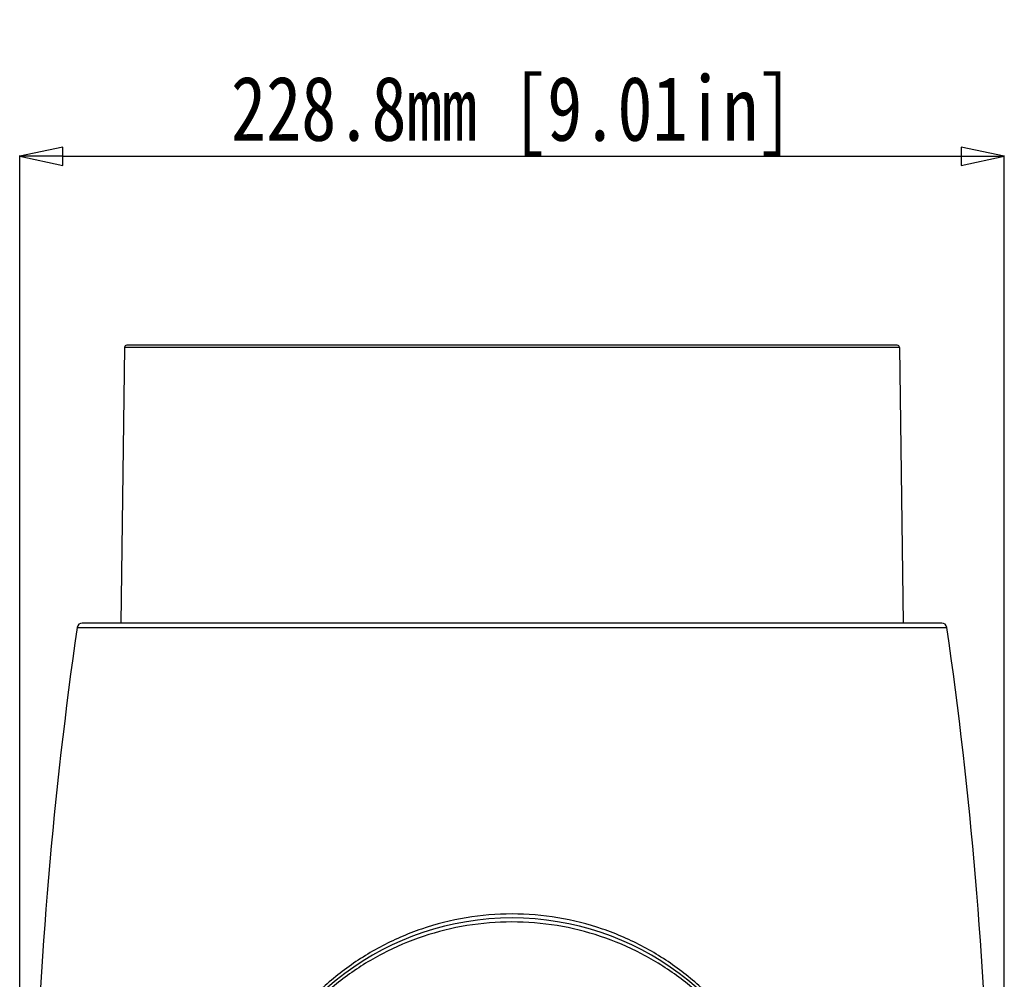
# Model space of a CAD drawing. Header units: millimetres. Extents: x 537 to 2248, y 801 to 1949.
# Tile 53 of 80: x 1195 to 1424, y 1620 to 1843. Entities that reach past the tile are written whole.
import ezdxf

# ---------------------------------------------------------------- set-up
doc = ezdxf.new("R2010")
doc.units = ezdxf.units.MM
doc.header["$LTSCALE"] = 16.335
doc.header["$PDMODE"] = 3
doc.header["$PDSIZE"] = 0.3125
doc.layers.get('0').update_dxf_attribs({"linetype": 'CONTINUOUS'})
doc.layers.get('Defpoints').update_dxf_attribs({"linetype": 'CONTINUOUS'})
doc.layers.add('02___PRT_ALL_AXES', color=7, linetype='CONTINUOUS')
doc.styles.get("Standard").update_dxf_attribs({"font": 'SimSun Regular.ttf', "width": 0.8})
doc.dimstyles.new('DIMSTYLE_1', dxfattribs={"dimtxt": 15, "dimasz": 10, "dimexe": 0.18, "dimexo": 0.0625, "dimgap": 0.09, "dimtad": 1, "dimdec": 1, "dimdsep": 46, "dimtxsty": 'Standard', "dimblk": 'CLOSED', "dimcen": 0.09, "dimadec": 0, "dimazin": 0, "dimtp": 0.01, "dimtm": 0.01, "dimtfac": 1, "dimtdec": 1, "dimtofl": 0, "dimtmove": 0, "dimatfit": 3, "dimldrblk": 'CLOSED', "dimfxl": 1, "dimtolj": 1, "dimarcsym": 0})

# ---------------------------------------------------------------- blocks, each defined once
blk = doc.blocks.new('_CLOSED')
at = {"color": 0, "linetype": 'ByBlock'}
for p, q in [((0, 0), (-1, 0.214)), ((-1, 0.214), (-1, -0.214)), ((-1, -0.214), (0, 0)), ((-1, 0), (0, 0))]:
    blk.add_line(p, q, dxfattribs=at)
blk = doc.blocks.new('*D37')
at = {"color": 0, "lineweight": -2, "transparency": 16777216}
for p, q in [((1195.37, 1569.15), (1195.37, 1811.18)), ((1205.37, 1811), (1414.16, 1811)), ((1424.16, 1569.15), (1424.16, 1811.18))]:
    blk.add_line(p, q, dxfattribs=at)
at = {"layer": 'Defpoints', "color": 0, "transparency": 16777216}
for p in [(1424.16, 1811), (1195.37, 1569.09), (1424.16, 1569.09)]:
    blk.add_point(p, dxfattribs=at)
at = {"color": 0, "lineweight": -2, "transparency": 16777216, "xscale": 10, "yscale": 10, "zscale": 10, "rotation": 180}
blk.add_blockref('_CLOSED', (1195.37, 1811), dxfattribs=at)
at = {"color": 0, "lineweight": -2, "transparency": 16777216, "xscale": 10, "yscale": 10, "zscale": 10}
blk.add_blockref('_CLOSED', (1424.16, 1811), dxfattribs=at)
at = {"color": 0, "transparency": 16777216, "insert": (1309.77, 1820.34), "char_height": 15, "attachment_point": 5}
blk.add_mtext('\\A1;228.8mm [9.01in]', dxfattribs=at)

msp = doc.modelspace()

# ---------------------------------------------------------------- linework, layer by layer
at = {"color": 7, "linetype": 'Continuous'}
for p, q in [((1399.78, 1766.59), (1219.76, 1766.59)), ((1399.27, 1767.09), (1220.26, 1767.09)), ((1409.63, 1702.59), (1209.91, 1702.59)), ((1208.72, 1701.56), (1410.81, 1701.56))]:
    msp.add_line(p, q, dxfattribs=at)
for centre, radius, start, end in [((1220.26, 1766.59), 0.5, 90, 179.1815), ((1399.28, 1766.59), 0.5, 0.8185, 90), ((1209.91, 1701.39), 1.2, 90, 171.7661), ((1409.63, 1701.39), 1.2, 8.2339, 90), ((2195.45, 1558.77), 997, 171.76608, 178.48916), ((424.09, 1558.77), 997, 1.51084, 8.23392), ((1309.77, 1569.09), 65, 16.6015, 163.3985)]:
    msp.add_arc(centre, radius, start, end, dxfattribs=at)
for points, knots in [([(1309.77, 1635.01), (1306.19, 1635.01), (1299.06, 1634.42), (1288.7, 1631.8), (1279, 1627.58), (1270.18, 1621.91), (1262.43, 1614.96), (1255.86, 1606.89), (1250.6, 1597.83), (1248.08, 1591.28), (1247.08, 1587.91)], [0, 0, 0, 0, 0.127694, 0.25453, 0.379996, 0.504107, 0.627343, 0.750512, 0.874508, 1, 1, 1, 1]), ([(1372.45, 1587.91), (1371.46, 1591.28), (1368.94, 1597.83), (1363.68, 1606.89), (1357.11, 1614.96), (1349.35, 1621.91), (1340.54, 1627.58), (1330.84, 1631.8), (1320.48, 1634.42), (1313.34, 1635.01), (1309.77, 1635.01)], [0, 0, 0, 0, 0.125492, 0.249489, 0.372657, 0.495893, 0.620004, 0.74547, 0.872306, 1, 1, 1, 1]), ([(1371.64, 1587.4), (1370.65, 1590.7), (1368.14, 1597.11), (1362.91, 1605.96), (1356.38, 1613.82), (1348.68, 1620.56), (1339.97, 1626.03), (1330.42, 1630.09), (1320.25, 1632.6), (1309.76, 1633.44), (1299.27, 1632.59), (1289.11, 1630.09), (1279.56, 1626.03), (1270.85, 1620.56), (1263.16, 1613.82), (1256.63, 1605.96), (1251.39, 1597.11), (1248.88, 1590.7), (1247.89, 1587.4)], [0, 0, 0, 0, 0.062722, 0.124751, 0.186407, 0.248106, 0.310219, 0.372957, 0.436313, 0.500047, 0.563782, 0.627126, 0.689842, 0.751931, 0.813609, 0.875251, 0.937278, 1, 1, 1, 1])]:
    msp.add_open_spline(points, degree=3, knots=knots, dxfattribs=at)
at = {"layer": '02___PRT_ALL_AXES', "color": 7, "linetype": 'Continuous'}
for p, q in [((1219.76, 1766.59), (1218.85, 1702.59)), ((1399.78, 1766.59), (1400.69, 1702.59))]:
    msp.add_line(p, q, dxfattribs=at)

# ---------------------------------------------------------------- dimensions: what is measured, and where the dimension line sits
at = {"color": 3}
dim = msp.add_linear_dim(base=(1424.16, 1811), p1=(1195.37, 1569.09), p2=(1424.16, 1569.09), dimstyle='DIMSTYLE_1', override={"dimpost": 'mm'}, dxfattribs=at)
dim.commit()
dim.dimension.update_dxf_attribs({"geometry": '*D37', "text_midpoint": (1309.77, 1820.34)})

doc.saveas('drawing.dxf')
